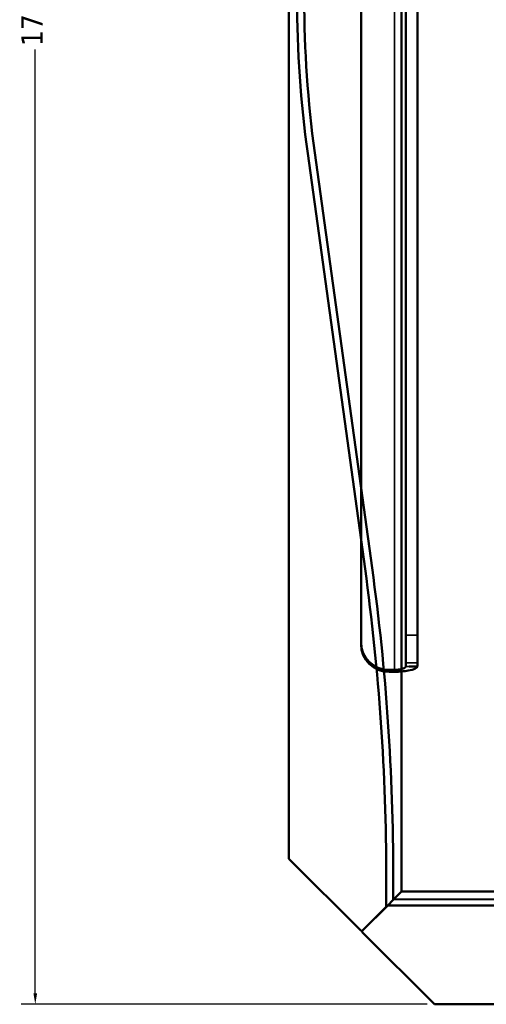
# Model space of a CAD drawing. Header units: inches. Extents: x -32 to 29.2, y -14.4 to 22.6.
# Tile 1 of 256: x -32 to -27.9, y -11.6 to -2.8. Entities that reach past the tile are written whole.
import ezdxf

# ---------------------------------------------------------------- set-up
doc = ezdxf.new("R2010")
doc.units = ezdxf.units.IN
doc.header["$MEASUREMENT"] = 0
for name, color, linetype, lineweight in [('Dimension (ANSI)', 7, 'Continuous', 25), ('Visible (ANSI)', 7, 'Continuous', 50), ('Visible Narrow (ANSI)', 7, 'Continuous', 35)]:
    doc.layers.add(name, color=color, linetype=linetype, lineweight=lineweight)
doc.styles.add('Note Text (ANSI)', font='tahoma.ttf')
doc.dimstyles.new('Default (ANSI)', dxfattribs={"dimtxt": 0.188, "dimasz": 0.098425, "dimexe": 0.125, "dimexo": 0.0625, "dimgap": 0.031496, "dimtad": 0, "dimtih": 1, "dimtoh": 1, "dimrnd": 1e-08, "dimzin": 4, "dimdsep": 46, "dimtxsty": 'Note Text (ANSI)', "dimcen": 0.09, "dimdle": 0.393701, "dimclrd": 256, "dimclre": 256, "dimclrt": 256, "dimadec": 0, "dimazin": 1, "dimtfac": 1.276596, "dimtofl": 0, "dimtmove": 0, "dimatfit": 3, "dimfxl": 1, "dimtolj": 1, "dimtzin": 4, "dimlwd": -1, "dimlwe": -1, "dimarcsym": 0})

# ---------------------------------------------------------------- blocks, each defined once
blk = doc.blocks.new('*D8')
at = {"layer": 'Defpoints', "color": 0, "transparency": 16777216}
for p in [(-29.0104, 5.5966), (-31.8975, -11.5734), (-28.3604, -11.5734)]:
    blk.add_point(p, dxfattribs=at)
at = {"layer": 'Dimension (ANSI)', "transparency": 16777216}
for p, q in [((-29.0729, 5.5966), (-32.0225, 5.5966)), ((-31.8975, 5.4981), (-31.8975, -1.5354)), ((-31.8975, -11.475), (-31.8975, -3.1135)), ((-28.4229, -11.5734), (-32.0225, -11.5734))]:
    blk.add_line(p, q, dxfattribs=at)
for points in [[(-31.9139, 5.4981), (-31.8811, 5.4981), (-31.8975, 5.5966)], [(-31.9139, -11.475), (-31.8811, -11.475), (-31.8975, -11.5734)]]:
    blk.add_solid(points, dxfattribs=at)
at = {"layer": 'Dimension (ANSI)', "transparency": 16777216, "insert": (-32.0205, -3.082), "char_height": 0.188, "attachment_point": 1, "rotation": 90, "style": 'Note Text (ANSI)'}
blk.add_mtext('\\A1;17.17 [436.1]', dxfattribs=at)

msp = doc.modelspace()

# ---------------------------------------------------------------- linework, layer by layer
at = {"layer": 'Visible (ANSI)'}
for p, q in [((-28.6504, 5.5966), (-28.6504, -10.5734)), ((-29.6504, -10.2834), (-29.6504, 4.9566)), ((-28.6123, -8.3031), (-28.6123, 4.8446)), ((-28.5104, 4.8446), (-28.5104, -8.3031)), ((-29.0104, -8.3645), (-29.0104, 4.3703)), ((-28.9747, -7.7139), (-29.4825, -4.0352)), ((-29.4201, -4.0266), (-28.9123, -7.7053)), ((-29.0104, -8.3822), (-29.0104, -8.3645)), ((-28.6123, -8.3031), (-28.6123, -8.546)), ((-28.5104, -8.546), (-28.5104, -8.3031)), ((-28.6123, -8.58), (-28.6123, -8.546)), ((-28.5104, -8.546), (-28.5104, -8.58)), ((-28.7142, -8.6107), (-28.7604, -8.6107)), ((-28.7142, -8.6284), (-28.7604, -8.6284)), ((-28.7142, -8.6107), (-28.7142, -8.6284)), ((-28.5104, -8.58), (-28.5845, -8.58)), ((-29.0104, -10.9234), (-29.6504, -10.2834)), ((-28.7871, -10.7101), (-28.7871, -10.4445)), ((-28.7241, -10.4445), (-28.7241, -10.6471)), ((-28.6504, -10.5734), (-28.7241, -10.6471)), ((-28.6504, -10.5734), (-28.7199, -10.643)), ((-28.7199, -10.643), (-24.4543, -10.6448)), ((-28.6504, -10.5734), (8.8196, -10.5734)), ((-28.7735, -10.6965), (-29.0004, -10.9234)), ((-28.7871, -10.7101), (-29.0004, -10.9234)), ((-28.7735, -10.6965), (-28.7241, -10.6471)), ((-28.7241, -10.6471), (-28.7735, -10.6965)), ((-24.2517, -10.6985), (-28.7735, -10.6965)), ((-29.0004, -10.9234), (-29.0104, -10.9234)), ((-29.0004, -10.9234), (-29.0004, -10.9334)), ((-29.0004, -10.9334), (-28.3604, -11.5734)), ((-28.3604, -11.5734), (-4.8767, -11.5734))]:
    msp.add_line(p, q, dxfattribs=at)
for centre, radius, start, end in [((-19.5452, -2.6634), 10.0315, 172.14037, 187.85963), ((-19.5452, -2.6634), 9.9685, 172.14037, 187.85963), ((-48.7556, -10.4445), 19.9685, 0, 7.85963), ((-48.7556, -10.4445), 20.0315, 0, 7.85963)]:
    msp.add_arc(centre, radius, start, end, dxfattribs=at)
for centre in [(-28.7604, -8.3645), (-28.7604, -8.3822)]:
    msp.add_ellipse(centre, major_axis=(-0.25, 0), ratio=0.984808, start_param=0, end_param=1.570796, dxfattribs=at)
for points, knots in [([(-28.5104, -8.58), (-28.5104, -8.5935), (-28.5416, -8.6069), (-28.5921, -8.616), (-28.627, -8.6224), (-28.6706, -8.6266), (-28.7142, -8.6284)], [0, 0, 0, 0, 0.928307, 0.928307, 0.928307, 1.570796, 1.570796, 1.570796, 1.570796]), ([(-28.6123, -8.58), (-28.6123, -8.5896), (-28.6349, -8.599), (-28.6683, -8.605), (-28.6825, -8.6075), (-28.6983, -8.6094), (-28.7142, -8.6107)], [0, 0, 0, 0, 1.103949, 1.103949, 1.103949, 1.570796, 1.570796, 1.570796, 1.570796])]:
    msp.add_open_spline(points, degree=3, knots=knots, dxfattribs=at)
at = {"layer": 'Visible Narrow (ANSI)'}
for p, q in [((-28.7142, 4.6165), (-28.7142, -8.6107)), ((-28.6123, -8.3031), (-28.5104, -8.3031)), ((-28.5104, -8.546), (-28.6123, -8.546)), ((-28.7604, -8.6107), (-28.7604, -8.6284)), ((-28.5845, -8.58), (-28.6123, -8.58))]:
    msp.add_line(p, q, dxfattribs=at)

# ---------------------------------------------------------------- dimensions: what is measured, and where the dimension line sits
at = {"layer": 'Dimension (ANSI)'}
dim = msp.add_linear_dim(base=(-31.8975, -11.5734), p1=(-29.0104, 5.5966), p2=(-28.3604, -11.5734), angle=90, dimstyle='Default (ANSI)', override={"dimtih": 0, "dimtoh": 0, "dimdec": 2, "dimtp": 0, "dimtm": 0, "dimtdec": 2, "dimatfit": 1}, dxfattribs=at)
dim.commit()
dim.dimension.update_dxf_attribs({"geometry": '*D8', "text_midpoint": (-31.8975, -2.3245), "dimtype": 160})

doc.saveas('drawing.dxf')
